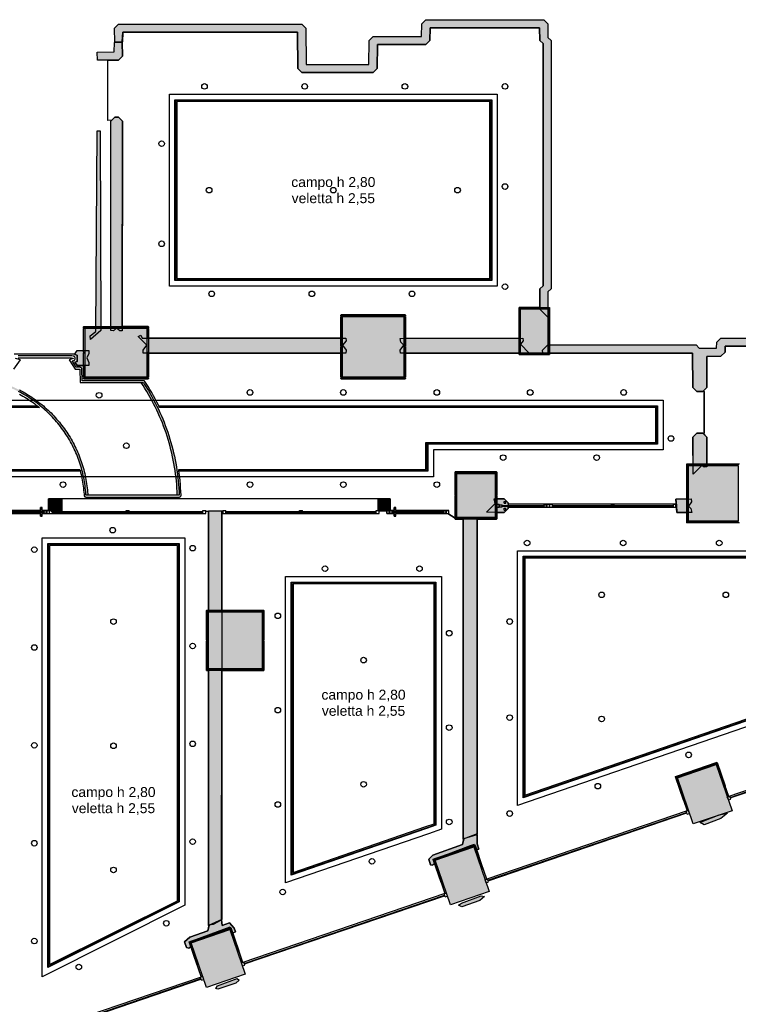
# Model space of a CAD drawing. Header units: millimetres. Extents: x -9985 to 240895, y -184894 to 39395.
# Tile 161 of 164: x 209200 to 220769, y 843 to 16705. Entities that reach past the tile are written whole.
import ezdxf
from ezdxf.enums import TextEntityAlignment as Align

# ---------------------------------------------------------------- set-up
doc = ezdxf.new("R2010")
doc.units = ezdxf.units.MM
for name, color, linetype in [('A-CS-ALTEZZE', 7, 'Continuous'), ('A-CS-ANELLO', 42, 'Continuous'), ('A-CS-CAMPO', 254, 'Continuous'), ('A-CS-LED', 40, 'Continuous'), ('A-CS-VELETTA', 252, 'Continuous'), ('A-LUCI-FARETTI', 7, 'Continuous'), ('A-MURI-ESISTENTI', 7, 'Continuous'), ('A-MURI-NUOVI', 40, 'Continuous'), ('A-PARETI-VETRATE', 5, 'Continuous'), ('A-PILASTRI', 8, 'Continuous'), ('A-VETRINE', 4, 'Continuous')]:
    doc.layers.add(name, color=color, linetype=linetype)
doc.styles.add('VISIO', font='arial.ttf')

msp = doc.modelspace()

# ---------------------------------------------------------------- hatches: boundary and pattern name
at = {"layer": 'A-CS-LED'}
h = msp.add_hatch(color=40, dxfattribs=at)
h.paths.add_polyline_path([(213554, 15415), (216799, 15415), (216799, 12504), (211699, 12504), (211699, 15415), (213554, 15415)])
h.paths.add_polyline_path([(216769, 15385), (213554, 15385), (211729, 15385), (211729, 12534), (216769, 12534), (216769, 15385)], flags=16)
for points in [[(206540, 10006), (206557, 10034), (206576, 10061), (206594, 10089), (206613, 10116), (206633, 10143), (206653, 10170), (206674, 10196), (206694, 10222), (206716, 10247), (206738, 10272), (206760, 10297), (206782, 10322), (206805, 10346), (206828, 10370), (206852, 10393), (206876, 10416), (206901, 10438), (206926, 10460), (206951, 10482), (206976, 10504), (207002, 10524), (207028, 10545), (207055, 10565), (207082, 10585), (207109, 10604), (207137, 10622), (207164, 10641), (207192, 10658), (207221, 10676), (207250, 10693), (207278, 10709), (207308, 10725), (207337, 10740), (207367, 10755), (207397, 10770), (207427, 10784), (207457, 10797), (207488, 10810), (207519, 10823), (207550, 10835), (207581, 10846), (207613, 10857), (207644, 10868), (207676, 10877), (207708, 10887), (207740, 10896), (207772, 10904), (207804, 10912), (207837, 10919), (207869, 10926), (207902, 10932), (207935, 10938), (207968, 10943), (208001, 10948), (208034, 10952), (208067, 10955), (208100, 10958), (208133, 10961), (208166, 10963), (208199, 10964), (208233, 10965), (208266, 10965), (208299, 10965), (208333, 10964), (208366, 10963), (208399, 10961), (208432, 10958), (208465, 10955), (208498, 10952), (208531, 10948), (208564, 10943), (208597, 10938), (208630, 10932), (208663, 10926), (208695, 10919), (208728, 10912), (208760, 10904), (208792, 10896), (208824, 10887), (208856, 10877), (208888, 10868), (208919, 10857), (208951, 10846), (208982, 10835), (209013, 10823), (209044, 10810), (209075, 10797), (209105, 10784), (209135, 10770), (209165, 10755), (209195, 10740), (209224, 10725), (209254, 10709), (209282, 10693), (209311, 10676), (209340, 10658), (209368, 10641), (209395, 10622), (209423, 10604), (209450, 10585), (209477, 10565), (209504, 10545), (209530, 10524), (209556, 10504), (209581, 10482), (209606, 10460), (209631, 10438), (209656, 10416), (209680, 10393), (209704, 10370), (209727, 10346), (209750, 10322), (209772, 10297), (209794, 10272), (209816, 10247), (209838, 10222), (209858, 10196), (209879, 10170), (209899, 10143), (209919, 10116), (209938, 10089), (209956, 10061), (209975, 10034), (209992, 10006), (210010, 9977), (210027, 9948), (210043, 9920), (210059, 9890), (210074, 9861), (210089, 9831), (210104, 9801), (210118, 9771), (210131, 9741), (210144, 9710), (210157, 9679), (210169, 9648), (210180, 9617), (210191, 9585), (210202, 9554), (210211, 9522), (210221, 9490), (210230, 9458), (210238, 9426), (210246, 9394), (210253, 9361), (210260, 9329), (210266, 9296), (210272, 9263), (210277, 9230), (210282, 9197), (210286, 9164), (210289, 9131), (210292, 9098), (210295, 9065), (210296, 9045), (210266, 9045), (210265, 9063), (210262, 9096), (210259, 9128), (210256, 9161), (210252, 9193), (210247, 9226), (210242, 9258), (210237, 9291), (210231, 9323), (210224, 9355), (210217, 9387), (210209, 9419), (210201, 9450), (210192, 9482), (210183, 9513), (210173, 9545), (210163, 9576), (210152, 9607), (210141, 9638), (210129, 9668), (210117, 9699), (210104, 9729), (210090, 9759), (210077, 9788), (210062, 9818), (210048, 9847), (210032, 9876), (210017, 9905), (210001, 9934), (209984, 9962), (209967, 9990), (209949, 10017), (209931, 10045), (209913, 10072), (209894, 10099), (209875, 10125), (209855, 10151), (209835, 10177), (209814, 10203), (209793, 10228), (209772, 10253), (209750, 10277), (209728, 10301), (209705, 10325), (209682, 10348), (209659, 10371), (209635, 10394), (209611, 10416), (209587, 10438), (209562, 10459), (209537, 10480), (209511, 10501), (209485, 10521), (209459, 10541), (209433, 10560), (209406, 10579), (209379, 10597), (209351, 10615), (209324, 10633), (209296, 10650), (209268, 10667), (209239, 10683), (209210, 10698), (209181, 10714), (209152, 10728), (209122, 10743), (209093, 10756), (209063, 10770), (209033, 10783), (209002, 10795), (208972, 10807), (208941, 10818), (208910, 10829), (208879, 10839), (208847, 10849), (208816, 10858), (208784, 10867), (208753, 10875), (208721, 10883), (208689, 10890), (208657, 10897), (208625, 10903), (208592, 10908), (208560, 10913), (208527, 10918), (208495, 10922), (208462, 10925), (208430, 10928), (208397, 10931), (208364, 10933), (208332, 10934), (208299, 10935), (208266, 10935), (208233, 10935), (208200, 10934), (208168, 10933), (208135, 10931), (208102, 10928), (208070, 10925), (208037, 10922), (208005, 10918), (207972, 10913), (207940, 10908), (207907, 10903), (207875, 10897), (207843, 10890), (207811, 10883), (207779, 10875), (207748, 10867), (207716, 10858), (207685, 10849), (207653, 10839), (207622, 10829), (207591, 10818), (207560, 10807), (207530, 10795), (207499, 10783), (207469, 10770), (207439, 10756), (207410, 10743), (207380, 10728), (207351, 10714), (207322, 10698), (207293, 10683), (207264, 10667), (207236, 10650), (207208, 10633), (207181, 10615), (207153, 10597), (207126, 10579), (207099, 10560), (207073, 10541), (207047, 10521), (207021, 10501), (206995, 10480), (206970, 10459), (206945, 10438), (206921, 10416), (206897, 10394), (206873, 10371), (206850, 10348), (206827, 10325), (206804, 10301), (206782, 10277), (206760, 10253), (206739, 10228), (206718, 10203), (206697, 10177), (206677, 10151), (206657, 10125), (206638, 10099), (206619, 10072), (206601, 10045), (206583, 10017), (206565, 9990), (206560, 9982), (206525, 9982), (206540, 10006)], [(211210, 10830), (211241, 10782), (211271, 10733), (211300, 10684), (211328, 10634), (211355, 10583), (211382, 10533), (211408, 10481), (211433, 10430), (211457, 10378), (211480, 10325), (211502, 10273), (211524, 10219), (211544, 10166), (211564, 10112), (211583, 10058), (211601, 10004), (211618, 9949), (211634, 9894), (211650, 9839), (211664, 9783), (211677, 9727), (211690, 9672), (211702, 9615), (211712, 9559), (211722, 9503), (211731, 9446), (211739, 9389), (211746, 9332), (211752, 9275), (211757, 9218), (211761, 9161), (211765, 9104), (211767, 9047), (211767, 9045), (211737, 9045), (211735, 9102), (211732, 9159), (211727, 9216), (211722, 9272), (211716, 9329), (211709, 9385), (211701, 9442), (211693, 9498), (211683, 9554), (211672, 9610), (211661, 9665), (211648, 9721), (211635, 9776), (211621, 9831), (211606, 9886), (211589, 9940), (211573, 9994), (211555, 10048), (211536, 10102), (211516, 10155), (211496, 10208), (211475, 10261), (211452, 10313), (211429, 10365), (211406, 10417), (211381, 10468), (211355, 10519), (211329, 10569), (211302, 10619), (211274, 10669), (211245, 10717), (211215, 10766), (211185, 10814), (211155, 10859), (211191, 10859), (211210, 10830)], [(207916, 10669), (208670, 10669), (208670, 10485), (209483, 10485), (209493, 10477), (209518, 10457), (209520, 10455), (208685, 10455), (208685, 9460), (210167, 9460), (210172, 9443), (210175, 9430), (208670, 9430), (208670, 9358), (207905, 9358), (208135, 9588), (208135, 10042), (207812, 10366), (206908, 10363), (206917, 10372), (206940, 10393), (207824, 10396), (208165, 10055), (208165, 9575), (207978, 9388), (208640, 9388), (208640, 10639), (207890, 10639), (207886, 10665), (207323, 10665), (207336, 10672), (207365, 10687), (207380, 10695), (207912, 10695), (207916, 10669)], [(219470, 9865), (215770, 9865), (215770, 9430), (211764, 9430), (211761, 9450), (211759, 9460), (215740, 9460), (215740, 9895), (219440, 9895), (219440, 10455), (211454, 10455), (211439, 10485), (219470, 10485), (219470, 9865)]]:
    msp.add_hatch(color=40, dxfattribs=at).paths.add_polyline_path(points)
h = msp.add_hatch(color=40, dxfattribs=at)
h.paths.add_polyline_path([(227833, 9378), (227833, 7795), (224294, 6577), (224169, 6546), (223806, 6409), (217304, 4170), (217304, 8060), (221350, 8060), (221350, 10505), (223954, 10505), (224976, 10505), (227831, 10505), (227833, 9378)])
h.paths.add_polyline_path([(221380, 10475), (221380, 8030), (217334, 8030), (217334, 4212), (223796, 6437), (224160, 6574), (224286, 6606), (227803, 7817), (227803, 9378), (227801, 10475), (224976, 10475), (223954, 10475), (221380, 10475)], flags=16)
h = msp.add_hatch(color=40, dxfattribs=at)
h.paths.add_polyline_path([(209650, 1434), (209650, 8266), (210076, 8266), (211769, 8266), (211769, 7583), (211769, 5827), (211769, 2493), (209650, 1434)])
h.paths.add_polyline_path([(211739, 8236), (210076, 8236), (209680, 8236), (209680, 1482), (211739, 2512), (211739, 5827), (211739, 7583), (211739, 8236)], flags=16)
h = msp.add_hatch(color=40, dxfattribs=at)
h.paths.add_polyline_path([(215900, 3729), (215750, 3676), (213571, 2926), (213571, 7646), (215900, 7646), (215900, 3729)])
h.paths.add_polyline_path([(215740, 3705), (215870, 3751), (215870, 7616), (213601, 7616), (213601, 2968), (215740, 3705)], flags=16)
at = {"layer": 'A-MURI-ESISTENTI'}
for points in [[(217700, 11915), (217575, 12040), (217575, 12370), (217625, 12420), (217625, 16320), (217575, 16370), (217570, 16575), (215810, 16575), (215805, 16370), (215740, 16305), (214960, 16305), (214955, 15920), (214890, 15855), (213740, 15855), (213675, 15920), (213670, 16505), (210860, 16505), (210855, 16350), (210730, 16345), (210725, 16570), (210790, 16635), (213740, 16635), (213805, 16570), (213810, 15985), (214820, 15985), (214825, 16370), (214890, 16435), (215670, 16435), (215675, 16640), (215740, 16705), (217640, 16705), (217705, 16640), (217705, 16420), (217755, 16370), (217755, 12370), (217705, 12320), (217700, 11915)], [(210790, 16055), (210450, 16055), (210445, 16180), (210720, 16185), (210725, 16340), (210850, 16345), (210855, 16120), (210790, 16055)], [(210850, 11695), (210810, 11695), (210760, 11735), (210710, 11695), (210665, 11700), (210665, 15070), (210730, 15135), (210790, 15135), (210855, 15070), (210850, 11695)], [(210340, 11555), (210335, 11610), (210425, 11680), (210446, 14912), (210497, 14912), (210505, 11700), (210340, 11555)], [(228390, 6575), (228375, 6580), (228425, 6650), (228315, 6970), (228270, 7015), (228215, 7000), (228125, 7280), (228080, 7285), (228055, 7340), (228120, 7415), (228275, 7490), (228270, 11445), (224860, 11445), (224855, 11010), (224790, 10945), (224140, 10945), (224075, 11010), (224070, 11445), (220560, 11445), (220555, 11350), (220490, 11285), (220265, 11280), (220265, 10780), (220200, 10715), (220100, 10715), (220035, 10780), (220030, 11335), (217620, 11335), (217615, 11380), (217700, 11465), (220090, 11465), (220140, 11415), (220420, 11415), (220425, 11510), (220490, 11575), (224140, 11575), (224205, 11510), (224210, 11075), (224720, 11075), (224725, 11510), (224790, 11575), (228770, 11575), (228775, 13680), (228848, 13702), (228848, 9219), (228905, 9190), (228905, 7320), (229750, 7595), (229825, 7530), (229870, 7385), (230875, 7730), (230875, 9190), (230948, 9219), (230945, 13970), (231040, 13975), (231105, 13910), (231105, 7720), (231020, 7645), (229910, 7275), (229945, 7150), (229880, 7085), (229805, 7170), (229720, 7455), (228940, 7195), (229055, 6840), (228990, 6775), (228925, 6840), (228890, 6925), (228815, 6770), (228740, 6695), (228390, 6575)], [(214455, 11380), (214450, 11335), (211190, 11335), (211185, 11380), (211245, 11460), (211106, 11602), (211150, 11625), (211170, 11575), (214450, 11575), (214455, 11530), (214395, 11460), (214455, 11380)], [(217265, 11480), (217400, 11335), (215330, 11335), (215325, 11380), (215385, 11460), (215335, 11510), (215325, 11570), (217300, 11575), (217305, 11530), (217265, 11480)], [(210312, 11135), (210123, 11135), (210089, 11190), (210124, 11200), (210124, 11301), (210083, 11310), (210123, 11375), (210312, 11375), (210315, 11330), (210278, 11260), (210315, 11180), (210312, 11135)], [(220040, 9385), (220035, 9980), (220100, 10045), (220200, 10045), (220265, 9980), (220265, 9500), (220220, 9495), (220180, 9525), (220040, 9385)], [(217000, 8765), (216715, 8770), (216855, 8910), (216840, 8985), (217000, 8985), (217065, 8920), (217065, 8830), (217000, 8765)], [(220020, 8765), (219780, 8765), (219765, 8980), (220010, 8985), (220015, 8940), (219965, 8870), (220005, 8830), (220020, 8765)], [(220220, 3735), (220155, 3770), (220216, 3800), (220460, 3895), (220595, 3920), (220490, 3835), (220220, 3735)], [(215840, 3085), (215815, 3090), (215785, 3180), (215850, 3245), (216330, 3415), (216350, 3515), (216565, 3580), (216565, 3430), (216590, 3345), (216550, 3335), (216517, 3415), (216450, 3395), (215856, 3173), (215875, 3100), (215840, 3085)], [(216320, 2415), (216265, 2440), (216313, 2471), (216631, 2589), (216685, 2580), (216610, 2515), (216320, 2415)], [(211920, 1745), (211885, 1760), (211855, 1850), (211940, 1925), (212230, 2025), (212250, 2125), (212320, 2135), (212450, 2205), (212460, 2115), (212580, 2155), (212655, 2070), (212675, 2010), (212640, 1995), (212615, 2000), (212584, 2085), (211928, 1844), (211955, 1770), (211920, 1745)], [(212390, 1085), (212355, 1100), (212385, 1141), (212702, 1260), (212735, 1230), (212680, 1185), (212390, 1085)]]:
    msp.add_hatch(color=7, dxfattribs=at).paths.add_polyline_path(points)
at = {"layer": 'A-MURI-NUOVI'}
for points in [[(209700, 8795), (209665, 8830), (209665, 8910), (209730, 8985), (209730, 8795), (209700, 8795)], [(209730, 8985), (209665, 8910), (209665, 8985), (209730, 8985)], [(209730, 8795), (209730, 8985), (209877, 8985), (209877, 8795), (209730, 8795)], [(215165, 8920), (215165, 8830), (215165, 8795), (215130, 8795), (215010, 8795), (214970, 8795), (214970, 8985), (215165, 8985), (215165, 8920)], [(209665, 8830), (209700, 8795), (209665, 8795), (209665, 8830)], [(209730, 8765), (209700, 8795), (209730, 8795), (209730, 8765)], [(212455, 2210), (212240, 2115), (212240, 8795), (212455, 8795), (212455, 2210)], [(216340, 3505), (216340, 8665), (216565, 8660), (216565, 3590), (216340, 3505)]]:
    msp.add_hatch(color=40, dxfattribs=at).paths.add_polyline_path(points)
at = {"layer": 'A-PILASTRI'}
for points in [[(217257, 12071), (217257, 11693), (217243, 11693), (217239, 11697), (217239, 12067), (217243, 12071), (217257, 12071)], [(217705, 12053), (217265, 12053), (217265, 12067), (217269, 12071), (217701, 12071), (217705, 12067), (217705, 12053)], [(217713, 11693), (217713, 12071), (217727, 12071), (217731, 12067), (217731, 11697), (217727, 11693), (217713, 11693)], [(214887, 11933), (214369, 11933), (214369, 11947), (214373, 11951), (214883, 11951), (214887, 11947), (214887, 11933)], [(214387, 11925), (214387, 11438), (214373, 11438), (214369, 11442), (214369, 11921), (214373, 11925), (214387, 11925)], [(215385, 10945), (214395, 10945), (214395, 11925), (215385, 11925), (215385, 10945)], [(215411, 11933), (214893, 11933), (214893, 11947), (214897, 11951), (215407, 11951), (215411, 11947), (215411, 11933)], [(215393, 11438), (215393, 11925), (215407, 11925), (215411, 11921), (215411, 11442), (215407, 11438), (215393, 11438)], [(217705, 12045), (217705, 11335), (217265, 11335), (217265, 12045), (217705, 12045)], [(210747, 11743), (210229, 11743), (210229, 11757), (210233, 11761), (210743, 11761), (210747, 11757), (210747, 11743)], [(211271, 11743), (210753, 11743), (210753, 11757), (210757, 11761), (211267, 11761), (211271, 11757), (211271, 11743)], [(210247, 11735), (210247, 11343), (210233, 11343), (210229, 11347), (210229, 11731), (210233, 11735), (210247, 11735)], [(211245, 10945), (210255, 10945), (210255, 11735), (211245, 11735), (211245, 10945)], [(211253, 11343), (211253, 11735), (211267, 11735), (211271, 11731), (211271, 11347), (211267, 11343), (211253, 11343)], [(217257, 11687), (217257, 11309), (217243, 11309), (217239, 11313), (217239, 11683), (217243, 11687), (217257, 11687)], [(217713, 11309), (217713, 11687), (217727, 11687), (217731, 11683), (217731, 11313), (217727, 11309), (217713, 11309)], [(214387, 11432), (214387, 10945), (214373, 10945), (214369, 10949), (214369, 11428), (214373, 11432), (214387, 11432)], [(215393, 10945), (215393, 11432), (215407, 11432), (215411, 11428), (215411, 10949), (215407, 10945), (215393, 10945)], [(210247, 11337), (210247, 10945), (210233, 10945), (210229, 10949), (210229, 11333), (210233, 11337), (210247, 11337)], [(211253, 10945), (211253, 11337), (211267, 11337), (211271, 11333), (211271, 10949), (211267, 10945), (211253, 10945)], [(217265, 11327), (217705, 11327), (217705, 11313), (217701, 11309), (217269, 11309), (217265, 11313), (217265, 11327)], [(210229, 10937), (210747, 10937), (210747, 10923), (210743, 10919), (210233, 10919), (210229, 10923), (210229, 10937)], [(210753, 10937), (211271, 10937), (211271, 10923), (211267, 10919), (210757, 10919), (210753, 10923), (210753, 10937)], [(214369, 10937), (214887, 10937), (214887, 10923), (214883, 10919), (214373, 10919), (214369, 10923), (214369, 10937)], [(214893, 10937), (215411, 10937), (215411, 10923), (215407, 10919), (214897, 10919), (214893, 10923), (214893, 10937)], [(219957, 9551), (219957, 9078), (219943, 9078), (219939, 9082), (219939, 9547), (219943, 9551), (219957, 9551)], [(220362, 9533), (219965, 9533), (219965, 9547), (219969, 9551), (220358, 9551), (220362, 9547), (220362, 9533)], [(220765, 9525), (220765, 8625), (219965, 8625), (219965, 9525), (220765, 9525)], [(220765, 9533), (220368, 9533), (220368, 9547), (220372, 9551), (220761, 9551), (220765, 9547), (220765, 9533)], [(216227, 9421), (216227, 9043), (216213, 9043), (216209, 9047), (216209, 9417), (216213, 9421), (216227, 9421)], [(216542, 9403), (216235, 9403), (216235, 9417), (216239, 9421), (216538, 9421), (216542, 9417), (216542, 9403)], [(216855, 9395), (216855, 8685), (216235, 8685), (216235, 9395), (216855, 9395)], [(216855, 9403), (216548, 9403), (216548, 9417), (216552, 9421), (216851, 9421), (216855, 9417), (216855, 9403)], [(216863, 9043), (216863, 9421), (216877, 9421), (216881, 9417), (216881, 9047), (216877, 9043), (216863, 9043)], [(219957, 9072), (219957, 8599), (219943, 8599), (219939, 8603), (219939, 9068), (219943, 9072), (219957, 9072)], [(216227, 9037), (216227, 8659), (216213, 8659), (216209, 8663), (216209, 9033), (216213, 9037), (216227, 9037)], [(216863, 8659), (216863, 9037), (216877, 9037), (216881, 9033), (216881, 8663), (216877, 8659), (216863, 8659)], [(216235, 8677), (216542, 8677), (216542, 8663), (216538, 8659), (216239, 8659), (216235, 8663), (216235, 8677)], [(216548, 8677), (216855, 8677), (216855, 8663), (216851, 8659), (216552, 8659), (216548, 8663), (216548, 8677)], [(219965, 8617), (220362, 8617), (220362, 8603), (220358, 8599), (219969, 8599), (219965, 8603), (219965, 8617)], [(220368, 8617), (220765, 8617), (220765, 8603), (220761, 8599), (220372, 8599), (220368, 8603), (220368, 8617)], [(212227, 7191), (212227, 6708), (212213, 6708), (212209, 6712), (212209, 7187), (212213, 7191), (212227, 7191)], [(212667, 7173), (212235, 7173), (212235, 7187), (212239, 7191), (212663, 7191), (212667, 7187), (212667, 7173)], [(213105, 7165), (213105, 6245), (212235, 6245), (212235, 7165), (213105, 7165)], [(213105, 7173), (212673, 7173), (212673, 7187), (212677, 7191), (213101, 7191), (213105, 7187), (213105, 7173)], [(213113, 6708), (213113, 7191), (213127, 7191), (213131, 7187), (213131, 6712), (213127, 6708), (213113, 6708)], [(212227, 6702), (212227, 6219), (212213, 6219), (212209, 6223), (212209, 6698), (212213, 6702), (212227, 6702)], [(213113, 6219), (213113, 6702), (213127, 6702), (213131, 6698), (213131, 6223), (213127, 6219), (213113, 6219)], [(212235, 6237), (212667, 6237), (212667, 6223), (212663, 6219), (212239, 6219), (212235, 6223), (212235, 6237)], [(212673, 6237), (213105, 6237), (213105, 6223), (213101, 6219), (212677, 6219), (212673, 6223), (212673, 6237)], [(220096, 4607), (219786, 4501), (219782, 4515), (219784, 4520), (220086, 4623), (220091, 4620), (220096, 4607)], [(220043, 3749), (219789, 4494), (220414, 4707), (220668, 3962), (220043, 3749)], [(220411, 4714), (220102, 4609), (220097, 4622), (220100, 4627), (220401, 4730), (220406, 4728), (220411, 4714)], [(220543, 4353), (220413, 4734), (220426, 4739), (220431, 4736), (220559, 4362), (220556, 4357), (220543, 4353)], [(219773, 4516), (219903, 4134), (219890, 4130), (219885, 4132), (219757, 4506), (219760, 4511), (219773, 4516)], [(216134, 2446), (215888, 3165), (216513, 3378), (216758, 2659), (216134, 2446)], [(216510, 3386), (216201, 3280), (216196, 3293), (216199, 3298), (216501, 3401), (216506, 3399), (216510, 3386)], [(216642, 3024), (216512, 3405), (216525, 3410), (216530, 3407), (216658, 3033), (216656, 3028), (216642, 3024)], [(215872, 3187), (216002, 2805), (215989, 2801), (215984, 2803), (215856, 3177), (215859, 3182), (215872, 3187)], [(216195, 3278), (215886, 3172), (215881, 3186), (215884, 3191), (216186, 3294), (216191, 3291), (216195, 3278)], [(212581, 2056), (212272, 1950), (212267, 1964), (212270, 1969), (212572, 2072), (212577, 2070), (212581, 2056)], [(212714, 1695), (212583, 2076), (212596, 2080), (212601, 2078), (212729, 1704), (212727, 1699), (212714, 1695)], [(212266, 1948), (211957, 1842), (211952, 1856), (211955, 1861), (212257, 1964), (212262, 1962), (212266, 1948)], [(212206, 1116), (211960, 1835), (212584, 2049), (212830, 1330), (212206, 1116)], [(211944, 1857), (212074, 1476), (212061, 1471), (212056, 1474), (211928, 1847), (211930, 1852), (211944, 1857)]]:
    msp.add_hatch(color=8, dxfattribs=at).paths.add_polyline_path(points)

# ---------------------------------------------------------------- linework, layer by layer
at = {"layer": 'A-CS-ANELLO'}
for points in [[(209103, 11074), (209210, 11226), (209133, 11246)], [(209174, 11260), (210032, 11260), (210063, 11253), (210063, 11245), (209997, 11225), (210090, 11075), (210170, 11075), (210174, 10859), (211191, 10859), (211210, 10830), (211241, 10782), (211271, 10733), (211300, 10684), (211328, 10634), (211355, 10583), (211382, 10533), (211408, 10481), (211433, 10430), (211457, 10378), (211480, 10325), (211502, 10273), (211524, 10219), (211544, 10166), (211564, 10112), (211583, 10058), (211601, 10004), (211618, 9949), (211634, 9894), (211650, 9839), (211664, 9783), (211677, 9727), (211690, 9672), (211702, 9615), (211712, 9559), (211722, 9503), (211731, 9446), (211739, 9389), (211746, 9332), (211752, 9275), (211757, 9218), (211761, 9161), (211765, 9104), (211767, 9047), (211767, 9045), (210266, 9045), (210265, 9063), (210262, 9096), (210259, 9128), (210256, 9161), (210252, 9193), (210247, 9226), (210242, 9258), (210237, 9291), (210231, 9323), (210224, 9355), (210217, 9387), (210209, 9419), (210201, 9450), (210192, 9482), (210183, 9513), (210173, 9545), (210163, 9576), (210152, 9607), (210141, 9638), (210129, 9668), (210117, 9699), (210104, 9729), (210090, 9759), (210077, 9788), (210062, 9818), (210048, 9847), (210032, 9876), (210017, 9905), (210001, 9934), (209984, 9962), (209967, 9990), (209949, 10017), (209931, 10045), (209913, 10072), (209894, 10099), (209875, 10125), (209855, 10151), (209835, 10177), (209814, 10203), (209793, 10228), (209772, 10253), (209750, 10277), (209728, 10301), (209705, 10325), (209682, 10348), (209659, 10371), (209635, 10394), (209611, 10416), (209587, 10438), (209562, 10459), (209537, 10480), (209511, 10501), (209485, 10521), (209459, 10541), (209433, 10560), (209406, 10579), (209379, 10597), (209351, 10615), (209324, 10633), (209296, 10650), (209268, 10667), (209239, 10683), (209210, 10698), (209181, 10714)]]:
    msp.add_lwpolyline(points, dxfattribs=at)
at = {"layer": 'A-CS-CAMPO'}
for points in [[(211609, 15505), (213554, 15505), (216889, 15505), (216889, 12414), (211609, 12414), (211609, 15505)], [(227921, 10595), (227923, 9378), (227923, 7731), (224320, 6491), (224195, 6460), (223837, 6324), (217214, 4044), (217214, 8150), (221260, 8150), (221260, 10595), (223954, 10595), (224976, 10595), (227921, 10595)], [(211859, 2438), (209560, 1288), (209560, 8356), (210076, 8356), (211859, 8356), (211859, 7583), (211859, 5827), (211859, 2438)], [(215990, 7736), (215990, 3666), (215780, 3591), (213481, 2800), (213481, 7736), (215990, 7736)]]:
    msp.add_lwpolyline(points, close=True, dxfattribs=at)
msp.add_lwpolyline([(208760, 10575), (219560, 10575), (219560, 9775), (215860, 9775), (215860, 9340), (208760, 9340)], dxfattribs=at)
at = {"layer": 'A-CS-LED'}
for points in [[(213554, 15415), (216799, 15415), (216799, 12504), (211699, 12504), (211699, 15415), (213554, 15415)], [(216769, 15385), (213554, 15385), (211729, 15385), (211729, 12534), (216769, 12534), (216769, 15385)], [(211210, 10830), (211241, 10782), (211271, 10733), (211300, 10684), (211328, 10634), (211355, 10583), (211382, 10533), (211408, 10481), (211433, 10430), (211457, 10378), (211480, 10325), (211502, 10273), (211524, 10219), (211544, 10166), (211564, 10112), (211583, 10058), (211601, 10004), (211618, 9949), (211634, 9894), (211650, 9839), (211664, 9783), (211677, 9727), (211690, 9672), (211702, 9615), (211712, 9559), (211722, 9503), (211731, 9446), (211739, 9389), (211746, 9332), (211752, 9275), (211757, 9218), (211761, 9161), (211765, 9104), (211767, 9047), (211767, 9045), (211737, 9045), (211735, 9102), (211732, 9159), (211727, 9216), (211722, 9272), (211716, 9329), (211709, 9385), (211701, 9442), (211693, 9498), (211683, 9554), (211672, 9610), (211661, 9665), (211648, 9721), (211635, 9776), (211621, 9831), (211606, 9886), (211589, 9940), (211573, 9994), (211555, 10048), (211536, 10102), (211516, 10155), (211496, 10208), (211475, 10261), (211452, 10313), (211429, 10365), (211406, 10417), (211381, 10468), (211355, 10519), (211329, 10569), (211302, 10619), (211274, 10669), (211245, 10717), (211215, 10766), (211185, 10814), (211155, 10859), (211191, 10859), (211210, 10830)], [(219470, 9865), (215770, 9865), (215770, 9430), (211764, 9430), (211761, 9450), (211759, 9460), (215740, 9460), (215740, 9895), (219440, 9895), (219440, 10455), (211454, 10455), (211439, 10485), (219470, 10485), (219470, 9865)], [(227833, 9378), (227833, 7795), (224294, 6577), (224169, 6546), (223806, 6409), (217304, 4170), (217304, 8060), (221350, 8060), (221350, 10505), (223954, 10505), (224976, 10505), (227831, 10505), (227833, 9378)], [(221380, 10475), (221380, 8030), (217334, 8030), (217334, 4212), (223796, 6437), (224160, 6574), (224286, 6606), (227803, 7817), (227803, 9378), (227801, 10475), (224976, 10475), (223954, 10475), (221380, 10475)], [(209650, 1434), (209650, 8266), (210076, 8266), (211769, 8266), (211769, 7583), (211769, 5827), (211769, 2493), (209650, 1434)], [(211739, 8236), (210076, 8236), (209680, 8236), (209680, 1482), (211739, 2512), (211739, 5827), (211739, 7583), (211739, 8236)], [(215900, 3729), (215750, 3676), (213571, 2926), (213571, 7646), (215900, 7646), (215900, 3729)], [(215740, 3705), (215870, 3751), (215870, 7616), (213601, 7616), (213601, 2968), (215740, 3705)]]:
    msp.add_lwpolyline(points, close=True, dxfattribs=at)
for points in [[(209195, 10740), (209224, 10725), (209254, 10709), (209282, 10693), (209311, 10676), (209340, 10658), (209368, 10641), (209395, 10622), (209423, 10604), (209450, 10585), (209477, 10565), (209504, 10545), (209530, 10524), (209556, 10504), (209581, 10482), (209606, 10460), (209631, 10438), (209656, 10416), (209680, 10393), (209704, 10370), (209727, 10346), (209750, 10322), (209772, 10297), (209794, 10272), (209816, 10247), (209838, 10222), (209858, 10196), (209879, 10170), (209899, 10143), (209919, 10116), (209938, 10089), (209956, 10061), (209975, 10034), (209992, 10006), (210010, 9977), (210027, 9948), (210043, 9920), (210059, 9890), (210074, 9861), (210089, 9831), (210104, 9801), (210118, 9771), (210131, 9741), (210144, 9710), (210157, 9679), (210169, 9648), (210180, 9617), (210191, 9585), (210202, 9554), (210211, 9522), (210221, 9490), (210230, 9458), (210238, 9426), (210246, 9394), (210253, 9361), (210260, 9329), (210266, 9296), (210272, 9263), (210277, 9230), (210282, 9197), (210286, 9164), (210289, 9131), (210292, 9098), (210295, 9065), (210296, 9045), (210266, 9045), (210265, 9063), (210262, 9096), (210259, 9128), (210256, 9161), (210252, 9193), (210247, 9226), (210242, 9258), (210237, 9291), (210231, 9323), (210224, 9355), (210217, 9387), (210209, 9419), (210201, 9450), (210192, 9482), (210183, 9513), (210173, 9545), (210163, 9576), (210152, 9607), (210141, 9638), (210129, 9668), (210117, 9699), (210104, 9729), (210090, 9759), (210077, 9788), (210062, 9818), (210048, 9847), (210032, 9876), (210017, 9905), (210001, 9934), (209984, 9962), (209967, 9990), (209949, 10017), (209931, 10045), (209913, 10072), (209894, 10099), (209875, 10125), (209855, 10151), (209835, 10177), (209814, 10203), (209793, 10228), (209772, 10253), (209750, 10277), (209728, 10301), (209705, 10325), (209682, 10348), (209659, 10371), (209635, 10394), (209611, 10416), (209587, 10438), (209562, 10459), (209537, 10480), (209511, 10501), (209485, 10521), (209459, 10541), (209433, 10560), (209406, 10579), (209379, 10597), (209351, 10615), (209324, 10633), (209296, 10650), (209268, 10667), (209239, 10683), (209210, 10698), (209181, 10714)], [(208670, 10485), (209483, 10485), (209493, 10477), (209518, 10457), (209520, 10455), (208685, 10455)], [(208685, 9460), (210167, 9460), (210172, 9443), (210175, 9430), (208670, 9430)]]:
    msp.add_lwpolyline(points, dxfattribs=at)
at = {"layer": 'A-CS-VELETTA'}
for points in [[(210855, 16120), (210850, 16350), (210860, 16505), (213670, 16505), (213675, 15920), (213740, 15855), (214890, 15855), (214955, 15920), (214960, 16305), (215740, 16305), (215805, 16370), (215810, 16575), (217570, 16575), (217575, 16370), (217625, 16320), (217625, 12420), (217575, 12370), (217575, 12071), (217239, 12067), (217239, 11575), (215411, 11570), (215407, 11951), (214373, 11951), (214369, 11575), (211271, 11575), (211267, 11761), (210850, 11761), (210855, 15070), (210790, 15135), (210730, 15135), (210684, 15089), (210620, 15082), (210620, 16055), (210790, 16055), (210855, 16120)], [(215076, 15405), (213554, 15405), (211709, 15405), (211709, 12514), (216789, 12514), (216789, 15405), (215076, 15405)], [(221360, 8050), (220110, 8050), (217314, 8050), (217314, 4184), (223803, 6419), (224166, 6555), (224291, 6587), (227823, 7803), (227823, 9378), (227821, 10495), (224976, 10495), (223954, 10495), (221360, 10495), (221360, 8050)], [(213131, 6223), (213131, 7187), (212455, 7191), (212455, 8790), (212470, 8790), (212470, 8750), (214987, 8750), (214987, 8795), (215110, 8795), (215110, 8750), (215236, 8750), (215230, 8706), (215258, 8706), (215252, 8750), (216094, 8750), (216209, 8673), (216213, 8659), (216340, 8659), (216340, 3505), (216349, 3508), (216330, 3415), (215850, 3245), (215785, 3180), (215815, 3090), (215840, 3085), (215875, 3100), (215872, 3113), (215881, 3107), (216044, 2626), (212794, 1517), (212629, 1997), (212675, 2010), (212655, 2070), (212580, 2155), (212460, 2115), (212450, 2208), (212455, 6219), (213131, 6223)], [(210076, 8256), (209660, 8256), (209660, 1450), (211759, 2500), (211759, 5827), (211759, 7583), (211759, 8256), (210076, 8256)], [(215890, 3737), (215890, 7636), (213581, 7636), (213581, 7634), (213581, 5776), (213581, 2940), (215747, 3686), (215890, 3737)]]:
    msp.add_lwpolyline(points, close=True, dxfattribs=at)
for points in [[(220791, 9547), (220265, 9551), (220265, 9980), (220209, 10036), (220220, 10044), (220220, 10716), (220209, 10724), (220265, 10780), (220265, 11280), (220490, 11285), (220555, 11350), (220560, 11445), (224070, 11445)], [(208665, 9440), (210172, 9440), (210180, 9411), (210187, 9380), (210195, 9349), (210201, 9317), (210207, 9285), (210213, 9253), (210218, 9221), (210222, 9190), (210226, 9157), (210229, 9125), (210232, 9093), (210235, 9061), (210236, 9043), (210236, 9040), (210237, 9037), (210238, 9034), (210239, 9032), (210240, 9029), (210242, 9027), (210244, 9024), (210246, 9022), (210249, 9020), (210251, 9019), (210254, 9017), (210257, 9016), (210260, 9016), (210263, 9015), (210266, 9015), (211767, 9015), (211770, 9015), (211773, 9016), (211776, 9016), (211779, 9017), (211782, 9019), (211784, 9020), (211786, 9022), (211789, 9024), (211791, 9026), (211792, 9029), (211794, 9031), (211795, 9034), (211796, 9037), (211797, 9040), (211797, 9043), (211797, 9046), (211795, 9105), (211791, 9163), (211787, 9220), (211782, 9278), (211776, 9336), (211769, 9393), (211762, 9440), (215760, 9440), (215760, 9875), (219460, 9875), (219460, 10475), (219460, 10475), (211444, 10475), (211435, 10494), (211409, 10546), (211382, 10597), (211354, 10648), (211326, 10698), (211296, 10748), (211266, 10797), (211235, 10846), (211216, 10875), (211215, 10878), (211213, 10880), (211210, 10882), (211208, 10884), (211205, 10885), (211203, 10887), (211200, 10888), (211197, 10888), (211194, 10889), (211191, 10889), (210204, 10889), (210200, 11076), (210200, 11078), (210199, 11081), (210199, 11084), (210198, 11087), (210196, 11089), (210195, 11092), (210193, 11094), (210191, 11096), (210189, 11098), (210187, 11100), (210184, 11102), (210181, 11103), (210179, 11104), (210176, 11104), (210173, 11105), (210170, 11105), (210106, 11105), (210043, 11208), (210071, 11216), (210074, 11217), (210077, 11218), (210080, 11220), (210082, 11222), (210084, 11224), (210086, 11226), (210088, 11228), (210089, 11231), (210091, 11233), (210092, 11236), (210092, 11239), (210093, 11242), (210093, 11245), (210093, 11253), (210093, 11256), (210092, 11259), (210092, 11262), (210091, 11264), (210090, 11267), (210088, 11269), (210086, 11272), (210085, 11274), (210082, 11276), (210080, 11278), (210078, 11279), (210075, 11280), (210072, 11281), (210070, 11282), (210038, 11289), (210035, 11290), (210032, 11290), (209174, 11290)], [(209111, 11320), (210089, 11320), (210083, 11310), (210123, 11301), (210123, 11200), (210089, 11190), (210123, 11135), (210229, 11135), (210233, 10919), (211267, 10919), (211271, 11335), (214369, 11335), (214373, 10919), (215407, 10919), (215411, 11335), (217239, 11335), (217243, 11309), (217727, 11309), (217731, 11335), (220030, 11335), (220035, 10780), (220100, 10715), (220200, 10715), (220209, 10724), (220220, 10716), (220220, 10044), (220209, 10036), (220200, 10045), (220100, 10045), (220035, 9980), (220039, 9551), (219939, 9547), (219939, 8984), (219765, 8980), (219772, 8878), (219765, 8863), (219765, 8900), (217065, 8900), (217065, 8920), (217000, 8985), (216881, 8985), (216877, 9421), (216213, 9421), (216209, 8673), (216094, 8750), (216110, 8750), (216110, 8800), (215252, 8800), (215258, 8844), (215230, 8844), (215236, 8800), (215165, 8800), (215165, 8985), (209665, 8985), (209665, 8800), (209554, 8800), (209560, 8844), (209532, 8844), (209538, 8800), (208680, 8800)], [(209196, 10672), (209224, 10657), (209252, 10641), (209280, 10624), (209308, 10607), (209335, 10590), (209362, 10572), (209389, 10554), (209415, 10536), (209441, 10517), (209467, 10497), (209493, 10477), (209495, 10475), (208665, 10475)], [(208711, 8750), (209538, 8750), (209532, 8706), (209560, 8706), (209554, 8750), (212197, 8750), (212197, 8790), (212240, 8790), (212240, 7191), (212209, 7187), (212209, 6223), (212240, 6219), (212240, 2115), (212249, 2119), (212230, 2025), (211940, 1925), (211855, 1850), (211885, 1760), (211920, 1745), (211951, 1767), (211957, 1762), (212121, 1283), (209220, 290)], [(223871, 5306), (220617, 4192), (220426, 4739), (219784, 4520), (219757, 4506), (219944, 3959), (216718, 2858), (216554, 3336), (216590, 3345), (216565, 3430), (216565, 3580), (216520, 3567), (216565, 3590), (216565, 8659), (216877, 8659), (216881, 8767), (217000, 8765), (217065, 8830), (217065, 8850), (219765, 8850), (219772, 8878), (219780, 8765), (219780, 8765), (219939, 8765), (219943, 8599), (220791, 8603)]]:
    msp.add_lwpolyline(points, dxfattribs=at)
at = {"layer": 'A-LUCI-FARETTI'}
for centre in [(212175, 15630), (213788, 15630), (215401, 15630), (217014, 15630), (211484, 14708), (212249, 13959), (214249, 13959), (216249, 13959), (217014, 14017), (211484, 13095), (217014, 12404), (212291, 12289), (213904, 12289), (215517, 12289), (210478, 10654), (212906, 10700), (214410, 10700), (215915, 10700), (217419, 10700), (218923, 10700), (219685, 9958), (210917, 9842), (216984, 9650), (218488, 9650), (209898, 9215), (212907, 9215), (214411, 9215), (215915, 9215), (210697, 8481), (217369, 8275), (218916, 8275), (220462, 8275), (209435, 8167), (211984, 8192), (214116, 7861), (215636, 7861), (218568, 7440), (220568, 7440), (213356, 7101), (210710, 7008), (217089, 7009), (216115, 6821), (209435, 6591), (211984, 6615), (214736, 6388), (213356, 5582), (217089, 5462), (218568, 5440), (216115, 5301), (211984, 5039), (209435, 5015), (210710, 5008), (219969, 4861), (214736, 4388), (218507, 4357), (213356, 4062), (216115, 3781), (217089, 3916), (211984, 3463), (209435, 3438), (214871, 3146), (210710, 3008), (213434, 2652), (211560, 2149), (209435, 1862), (210151, 1444)]:
    msp.add_circle(centre, 45, dxfattribs=at)
at = {"layer": 'A-MURI-ESISTENTI'}
for points in [[(217700, 11915), (217575, 12040), (217575, 12370), (217625, 12420), (217625, 16320), (217575, 16370), (217570, 16575), (215810, 16575), (215805, 16370), (215740, 16305), (214960, 16305), (214955, 15920), (214890, 15855), (213740, 15855), (213675, 15920), (213670, 16505), (210860, 16505), (210855, 16350), (210730, 16345), (210725, 16570), (210790, 16635), (213740, 16635), (213805, 16570), (213810, 15985), (214820, 15985), (214825, 16370), (214890, 16435), (215670, 16435), (215675, 16640), (215740, 16705), (217640, 16705), (217705, 16640), (217705, 16420), (217755, 16370), (217755, 12370), (217705, 12320), (217700, 11915)], [(210790, 16055), (210450, 16055), (210445, 16180), (210720, 16185), (210725, 16340), (210850, 16345), (210855, 16120), (210790, 16055)], [(210850, 11695), (210810, 11695), (210760, 11735), (210710, 11695), (210665, 11700), (210665, 15070), (210730, 15135), (210790, 15135), (210855, 15070), (210850, 11695)], [(210340, 11555), (210335, 11610), (210425, 11680), (210446, 14912), (210497, 14912), (210505, 11700), (210340, 11555)], [(214455, 11380), (214450, 11335), (211190, 11335), (211185, 11380), (211245, 11460), (211106, 11602), (211150, 11625), (211170, 11575), (214450, 11575), (214455, 11530), (214395, 11460), (214455, 11380)], [(217265, 11480), (217400, 11335), (215330, 11335), (215325, 11380), (215385, 11460), (215335, 11510), (215325, 11570), (217300, 11575), (217305, 11530), (217265, 11480)], [(210312, 11135), (210123, 11135), (210089, 11190), (210124, 11200), (210124, 11301), (210083, 11310), (210123, 11375), (210312, 11375), (210315, 11330), (210278, 11260), (210315, 11180), (210312, 11135)], [(220040, 9385), (220035, 9980), (220100, 10045), (220200, 10045), (220265, 9980), (220265, 9500), (220220, 9495), (220180, 9525), (220040, 9385)], [(217000, 8765), (216715, 8770), (216855, 8910), (216840, 8985), (217000, 8985), (217065, 8920), (217065, 8830), (217000, 8765)], [(220020, 8765), (219780, 8765), (219765, 8980), (220010, 8985), (220015, 8940), (219965, 8870), (220005, 8830), (220020, 8765)], [(220220, 3735), (220155, 3770), (220216, 3800), (220460, 3895), (220595, 3920), (220490, 3835), (220220, 3735)], [(215840, 3085), (215815, 3090), (215785, 3180), (215850, 3245), (216330, 3415), (216350, 3515), (216565, 3580), (216565, 3430), (216590, 3345), (216550, 3335), (216517, 3415), (216450, 3395), (215856, 3173), (215875, 3100), (215840, 3085)], [(216320, 2415), (216265, 2440), (216313, 2471), (216631, 2589), (216685, 2580), (216610, 2515), (216320, 2415)], [(211920, 1745), (211885, 1760), (211855, 1850), (211940, 1925), (212230, 2025), (212250, 2125), (212320, 2135), (212450, 2205), (212460, 2115), (212580, 2155), (212655, 2070), (212675, 2010), (212640, 1995), (212615, 2000), (212584, 2085), (211928, 1844), (211955, 1770), (211920, 1745)], [(212390, 1085), (212355, 1100), (212385, 1141), (212702, 1260), (212735, 1230), (212680, 1185), (212390, 1085)]]:
    msp.add_lwpolyline(points, close=True, dxfattribs=at)
msp.add_lwpolyline([(224070, 11445), (220560, 11445), (220555, 11350), (220490, 11285), (220265, 11280), (220265, 10780), (220200, 10715), (220100, 10715), (220035, 10780), (220030, 11335), (217620, 11335), (217615, 11380), (217700, 11465), (220090, 11465), (220140, 11415), (220420, 11415), (220425, 11510), (220490, 11575), (224140, 11575)], dxfattribs=at)
at = {"layer": 'A-MURI-NUOVI'}
for points in [[(209700, 8795), (209665, 8830), (209665, 8910), (209730, 8985), (209730, 8795), (209700, 8795)], [(209730, 8985), (209665, 8910), (209665, 8985), (209730, 8985)], [(209730, 8795), (209730, 8985), (209877, 8985), (209877, 8795), (209730, 8795)], [(215165, 8920), (215165, 8830), (215165, 8795), (215130, 8795), (215010, 8795), (214970, 8795), (214970, 8985), (215165, 8985), (215165, 8920)], [(209665, 8830), (209700, 8795), (209665, 8795), (209665, 8830)], [(209730, 8765), (209700, 8795), (209730, 8795), (209730, 8765)], [(212455, 2210), (212240, 2115), (212240, 8795), (212455, 8795), (212455, 2210)], [(216340, 3505), (216340, 8665), (216565, 8660), (216565, 3590), (216340, 3505)]]:
    msp.add_lwpolyline(points, close=True, dxfattribs=at)
at = {"layer": 'A-PARETI-VETRATE'}
for p, q in [((216880, 8900), (216920, 8900)), ((216880, 8850), (216880, 8900)), ((216920, 8850), (216920, 8900)), ((216924, 8891), (216969, 8891)), ((216924, 8859), (216924, 8891)), ((216969, 8859), (216969, 8891)), ((217000, 8944), (217028, 8944)), ((217000, 8916), (217000, 8944)), ((217000, 8916), (217028, 8916)), ((217028, 8916), (217028, 8944)), ((217641, 8891), (217686, 8891)), ((217641, 8859), (217641, 8891)), ((217686, 8859), (217686, 8891)), ((217690, 8900), (217730, 8900)), ((217690, 8850), (217690, 8900)), ((217730, 8850), (217730, 8900)), ((217735, 8900), (217775, 8900)), ((217735, 8850), (217735, 8900)), ((217775, 8850), (217775, 8900)), ((218730, 8900), (218770, 8900)), ((218730, 8850), (218730, 8900)), ((218770, 8850), (218770, 8900)), ((219725, 8900), (219765, 8900)), ((219725, 8850), (219725, 8900)), ((219765, 8850), (219765, 8900)), ((208769, 8780), (209591, 8780)), ((208769, 8770), (209591, 8770)), ((209532, 8844), (209560, 8844)), ((209532, 8816), (209532, 8844)), ((209532, 8816), (209560, 8816)), ((209532, 8734), (209560, 8734)), ((209532, 8706), (209532, 8734)), ((209560, 8816), (209560, 8844)), ((209560, 8706), (209560, 8734)), ((209591, 8791), (209636, 8791)), ((209591, 8759), (209591, 8791)), ((209591, 8770), (209591, 8780)), ((209591, 8759), (209636, 8759)), ((209636, 8759), (209636, 8791)), ((209640, 8800), (209680, 8800)), ((209640, 8750), (209640, 8800)), ((209640, 8750), (209680, 8750)), ((209680, 8800), (209729.6, 8800)), ((209680, 8750), (209680, 8800)), ((209680, 8750), (209680, 8800)), ((209680, 8750), (209729.6, 8750)), ((209729.6, 8750), (209729.6, 8800)), ((209729.6, 8780), (212147.6, 8780)), ((209729.6, 8770), (209729.6, 8780)), ((209729.6, 8770), (212147.6, 8770)), ((210913.8, 8800), (210963.4, 8800)), ((210913.8, 8750), (210913.8, 8800)), ((210913.8, 8750), (210963.4, 8750)), ((210963.4, 8750), (210963.4, 8800)), ((212147.6, 8800), (212197.2, 8800)), ((212147.6, 8750), (212147.6, 8800)), ((212147.6, 8770), (212147.6, 8780)), ((212147.6, 8750), (212197.2, 8750)), ((212197.2, 8750), (212197.2, 8800)), ((212470, 8800), (212519.6, 8800)), ((212470, 8750), (212470, 8800)), ((212470, 8750), (212519.6, 8750)), ((212519.6, 8750), (212519.6, 8800)), ((212519.6, 8780), (214937.6, 8780)), ((212519.6, 8770), (212519.6, 8780)), ((212519.6, 8770), (214937.6, 8770)), ((213703.8, 8800), (213753.4, 8800)), ((213703.8, 8750), (213703.8, 8800)), ((213703.8, 8750), (213753.4, 8750)), ((213753.4, 8750), (213753.4, 8800)), ((214937.6, 8800), (214987.2, 8800)), ((214937.6, 8750), (214937.6, 8800)), ((214937.6, 8770), (214937.6, 8780)), ((214937.6, 8750), (214987.2, 8750)), ((214987.2, 8750), (214987.2, 8800)), ((215110, 8800), (215150, 8800)), ((215110, 8750), (215110, 8800)), ((215110, 8750), (215150, 8750)), ((215150, 8750), (215150, 8800)), ((215154, 8791), (215199, 8791)), ((215154, 8759), (215154, 8791)), ((215154, 8759), (215199, 8759)), ((215199, 8759), (215199, 8791)), ((215199, 8780), (216021, 8780)), ((215199, 8770), (215199, 8780)), ((215199, 8770), (216021, 8770)), ((215230, 8844), (215258, 8844)), ((215230, 8816), (215230, 8844)), ((215230, 8816), (215258, 8816)), ((215230, 8734), (215258, 8734)), ((215230, 8706), (215230, 8734)), ((215258, 8816), (215258, 8844)), ((215258, 8706), (215258, 8734)), ((216021, 8791), (216066, 8791)), ((216021, 8759), (216021, 8791)), ((216021, 8770), (216021, 8780)), ((216021, 8759), (216066, 8759)), ((216066, 8759), (216066, 8791)), ((216070, 8800), (216110, 8800)), ((216070, 8750), (216070, 8800)), ((216070, 8750), (216110, 8750)), ((216110, 8750), (216110, 8800)), ((216880, 8850), (216920, 8850)), ((216924, 8859), (216969, 8859)), ((216969, 8880), (217641, 8880)), ((216969, 8870), (216969, 8880)), ((216969, 8870), (217641, 8870)), ((217000, 8834), (217028, 8834)), ((217000, 8806), (217000, 8834)), ((217000, 8806), (217028, 8806)), ((217028, 8806), (217028, 8834)), ((217641, 8870), (217641, 8880)), ((217641, 8859), (217686, 8859)), ((217690, 8850), (217730, 8850)), ((217735, 8850), (217775, 8850)), ((217775, 8880), (219725, 8880)), ((217775, 8870), (217775, 8880)), ((217775, 8870), (219725, 8870)), ((218730, 8850), (218770, 8850)), ((219725, 8870), (219725, 8880)), ((219725, 8850), (219765, 8850)), ((209532, 8706), (209560, 8706)), ((215230, 8706), (215258, 8706))]:
    msp.add_line(p, q, dxfattribs=at)
at = {"layer": 'A-PILASTRI'}
for points in [[(217257, 12071), (217257, 11693), (217243, 11693), (217239, 11697), (217239, 12067), (217243, 12071), (217257, 12071)], [(217705, 12053), (217265, 12053), (217265, 12067), (217269, 12071), (217701, 12071), (217705, 12067), (217705, 12053)], [(217713, 11693), (217713, 12071), (217727, 12071), (217731, 12067), (217731, 11697), (217727, 11693), (217713, 11693)], [(214887, 11933), (214369, 11933), (214369, 11947), (214373, 11951), (214883, 11951), (214887, 11947), (214887, 11933)], [(214387, 11925), (214387, 11438), (214373, 11438), (214369, 11442), (214369, 11921), (214373, 11925), (214387, 11925)], [(215385, 10945), (214395, 10945), (214395, 11925), (215385, 11925), (215385, 10945)], [(215411, 11933), (214893, 11933), (214893, 11947), (214897, 11951), (215407, 11951), (215411, 11947), (215411, 11933)], [(215393, 11438), (215393, 11925), (215407, 11925), (215411, 11921), (215411, 11442), (215407, 11438), (215393, 11438)], [(217705, 12045), (217705, 11335), (217265, 11335), (217265, 12045), (217705, 12045)], [(210747, 11743), (210229, 11743), (210229, 11757), (210233, 11761), (210743, 11761), (210747, 11757), (210747, 11743)], [(211271, 11743), (210753, 11743), (210753, 11757), (210757, 11761), (211267, 11761), (211271, 11757), (211271, 11743)], [(210247, 11735), (210247, 11343), (210233, 11343), (210229, 11347), (210229, 11731), (210233, 11735), (210247, 11735)], [(211245, 10945), (210255, 10945), (210255, 11735), (211245, 11735), (211245, 10945)], [(211253, 11343), (211253, 11735), (211267, 11735), (211271, 11731), (211271, 11347), (211267, 11343), (211253, 11343)], [(217257, 11687), (217257, 11309), (217243, 11309), (217239, 11313), (217239, 11683), (217243, 11687), (217257, 11687)], [(217713, 11309), (217713, 11687), (217727, 11687), (217731, 11683), (217731, 11313), (217727, 11309), (217713, 11309)], [(214387, 11432), (214387, 10945), (214373, 10945), (214369, 10949), (214369, 11428), (214373, 11432), (214387, 11432)], [(215393, 10945), (215393, 11432), (215407, 11432), (215411, 11428), (215411, 10949), (215407, 10945), (215393, 10945)], [(210247, 11337), (210247, 10945), (210233, 10945), (210229, 10949), (210229, 11333), (210233, 11337), (210247, 11337)], [(211253, 10945), (211253, 11337), (211267, 11337), (211271, 11333), (211271, 10949), (211267, 10945), (211253, 10945)], [(217265, 11327), (217705, 11327), (217705, 11313), (217701, 11309), (217269, 11309), (217265, 11313), (217265, 11327)], [(210229, 10937), (210747, 10937), (210747, 10923), (210743, 10919), (210233, 10919), (210229, 10923), (210229, 10937)], [(210753, 10937), (211271, 10937), (211271, 10923), (211267, 10919), (210757, 10919), (210753, 10923), (210753, 10937)], [(214369, 10937), (214887, 10937), (214887, 10923), (214883, 10919), (214373, 10919), (214369, 10923), (214369, 10937)], [(214893, 10937), (215411, 10937), (215411, 10923), (215407, 10919), (214897, 10919), (214893, 10923), (214893, 10937)], [(219957, 9551), (219957, 9078), (219943, 9078), (219939, 9082), (219939, 9547), (219943, 9551), (219957, 9551)], [(220362, 9533), (219965, 9533), (219965, 9547), (219969, 9551), (220358, 9551), (220362, 9547), (220362, 9533)], [(220765, 9525), (220765, 8625), (219965, 8625), (219965, 9525), (220765, 9525)], [(220765, 9533), (220368, 9533), (220368, 9547), (220372, 9551), (220761, 9551), (220765, 9547), (220765, 9533)], [(216227, 9421), (216227, 9043), (216213, 9043), (216209, 9047), (216209, 9417), (216213, 9421), (216227, 9421)], [(216542, 9403), (216235, 9403), (216235, 9417), (216239, 9421), (216538, 9421), (216542, 9417), (216542, 9403)], [(216855, 9395), (216855, 8685), (216235, 8685), (216235, 9395), (216855, 9395)], [(216855, 9403), (216548, 9403), (216548, 9417), (216552, 9421), (216851, 9421), (216855, 9417), (216855, 9403)], [(216863, 9043), (216863, 9421), (216877, 9421), (216881, 9417), (216881, 9047), (216877, 9043), (216863, 9043)], [(219957, 9072), (219957, 8599), (219943, 8599), (219939, 8603), (219939, 9068), (219943, 9072), (219957, 9072)], [(216227, 9037), (216227, 8659), (216213, 8659), (216209, 8663), (216209, 9033), (216213, 9037), (216227, 9037)], [(216863, 8659), (216863, 9037), (216877, 9037), (216881, 9033), (216881, 8663), (216877, 8659), (216863, 8659)], [(216235, 8677), (216542, 8677), (216542, 8663), (216538, 8659), (216239, 8659), (216235, 8663), (216235, 8677)], [(216548, 8677), (216855, 8677), (216855, 8663), (216851, 8659), (216552, 8659), (216548, 8663), (216548, 8677)], [(219965, 8617), (220362, 8617), (220362, 8603), (220358, 8599), (219969, 8599), (219965, 8603), (219965, 8617)], [(220368, 8617), (220765, 8617), (220765, 8603), (220761, 8599), (220372, 8599), (220368, 8603), (220368, 8617)], [(212227, 7191), (212227, 6708), (212213, 6708), (212209, 6712), (212209, 7187), (212213, 7191), (212227, 7191)], [(212667, 7173), (212235, 7173), (212235, 7187), (212239, 7191), (212663, 7191), (212667, 7187), (212667, 7173)], [(213105, 7165), (213105, 6245), (212235, 6245), (212235, 7165), (213105, 7165)], [(213105, 7173), (212673, 7173), (212673, 7187), (212677, 7191), (213101, 7191), (213105, 7187), (213105, 7173)], [(213113, 6708), (213113, 7191), (213127, 7191), (213131, 7187), (213131, 6712), (213127, 6708), (213113, 6708)], [(212227, 6702), (212227, 6219), (212213, 6219), (212209, 6223), (212209, 6698), (212213, 6702), (212227, 6702)], [(213113, 6219), (213113, 6702), (213127, 6702), (213131, 6698), (213131, 6223), (213127, 6219), (213113, 6219)], [(212235, 6237), (212667, 6237), (212667, 6223), (212663, 6219), (212239, 6219), (212235, 6223), (212235, 6237)], [(212673, 6237), (213105, 6237), (213105, 6223), (213101, 6219), (212677, 6219), (212673, 6223), (212673, 6237)], [(220096, 4607), (219786, 4501), (219782, 4515), (219784, 4520), (220086, 4623), (220091, 4620), (220096, 4607)], [(220043, 3749), (219789, 4494), (220414, 4707), (220668, 3962), (220043, 3749)], [(220411, 4714), (220102, 4609), (220097, 4622), (220100, 4627), (220401, 4730), (220406, 4728), (220411, 4714)], [(220543, 4353), (220413, 4734), (220426, 4739), (220431, 4736), (220559, 4362), (220556, 4357), (220543, 4353)], [(219773, 4516), (219903, 4134), (219890, 4130), (219885, 4132), (219757, 4506), (219760, 4511), (219773, 4516)], [(216134, 2446), (215888, 3165), (216513, 3378), (216758, 2659), (216134, 2446)], [(216510, 3386), (216201, 3280), (216196, 3293), (216199, 3298), (216501, 3401), (216506, 3399), (216510, 3386)], [(216642, 3024), (216512, 3405), (216525, 3410), (216530, 3407), (216658, 3033), (216656, 3028), (216642, 3024)], [(215872, 3187), (216002, 2805), (215989, 2801), (215984, 2803), (215856, 3177), (215859, 3182), (215872, 3187)], [(216195, 3278), (215886, 3172), (215881, 3186), (215884, 3191), (216186, 3294), (216191, 3291), (216195, 3278)], [(212581, 2056), (212272, 1950), (212267, 1964), (212270, 1969), (212572, 2072), (212577, 2070), (212581, 2056)], [(212714, 1695), (212583, 2076), (212596, 2080), (212601, 2078), (212729, 1704), (212727, 1699), (212714, 1695)], [(212266, 1948), (211957, 1842), (211952, 1856), (211955, 1861), (212257, 1964), (212262, 1962), (212266, 1948)], [(212206, 1116), (211960, 1835), (212584, 2049), (212830, 1330), (212206, 1116)], [(211944, 1857), (212074, 1476), (212061, 1471), (212056, 1474), (211928, 1847), (211930, 1852), (211944, 1857)]]:
    msp.add_lwpolyline(points, close=True, dxfattribs=at)
at = {"layer": 'A-VETRINE'}
for p, q in [((220636.8, 4176.8), (223865, 5282.3)), ((220640.1, 4167.3), (223868.2, 5272.8)), ((220592.5, 4182.7), (220630.4, 4195.7)), ((220608.7, 4135.4), (220592.5, 4182.7)), ((220608.7, 4135.4), (220646.6, 4148.4)), ((220646.6, 4148.4), (220630.4, 4195.7)), ((220640.1, 4167.3), (220636.8, 4176.8)), ((219930.9, 3953.9), (219968.7, 3966.8)), ((219984.9, 3919.5), (219968.7, 3966.8)), ((216737.7, 2843.1), (219937.3, 3935)), ((216740.9, 2833.6), (219940.6, 3925.5)), ((219947, 3906.6), (219930.9, 3953.9)), ((219940.6, 3925.5), (219937.3, 3935)), ((219947, 3906.6), (219984.9, 3919.5)), ((216693.3, 2849.1), (216731.2, 2862)), ((216747.3, 2814.7), (216731.2, 2862)), ((216709.5, 2801.8), (216693.3, 2849.1)), ((216709.5, 2801.8), (216747.3, 2814.7)), ((216740.9, 2833.6), (216737.7, 2843.1)), ((212813.3, 1502.8), (216037.8, 2602.6)), ((212816.5, 1493.4), (216041, 2593.2)), ((216031.3, 2621.6), (216069.2, 2634.5)), ((216047.5, 2574.2), (216031.3, 2621.6)), ((216041, 2593.2), (216037.8, 2602.6)), ((216047.5, 2574.2), (216085.3, 2587.2)), ((216085.3, 2587.2), (216069.2, 2634.5)), ((212769, 1508.8), (212806.8, 1521.8)), ((212785.1, 1461.5), (212769, 1508.8)), ((212785.1, 1461.5), (212823, 1474.4)), ((212823, 1474.4), (212806.8, 1521.8)), ((212816.5, 1493.4), (212813.3, 1502.8)), ((212107.7, 1279), (212145.6, 1292)), ((212123.9, 1231.7), (212107.7, 1279)), ((212161.8, 1244.7), (212145.6, 1292)), ((209264.2, 283.7), (212114.2, 1260.1)), ((209267.5, 274.2), (212117.5, 1250.6)), ((212117.5, 1250.6), (212114.2, 1260.1)), ((212123.9, 1231.7), (212161.8, 1244.7))]:
    msp.add_line(p, q, dxfattribs=at)

# ---------------------------------------------------------------- texts
at = {"layer": 'A-CS-ALTEZZE', "style": 'VISIO'}
for s, p in [('campo h 2,80', (214249, 14089.5)), ('veletta h 2,55', (214249, 13829.5)), ('campo h 2,80', (214735.5, 5831)), ('veletta h 2,55', (214735.5, 5571)), ('campo h 2,80', (210709.5, 4262.5)), ('veletta h 2,55', (210709.5, 4002.5))]:
    msp.add_text(s, height=160, dxfattribs=at).set_placement(p, align=Align.MIDDLE_CENTER)

doc.saveas('drawing.dxf')
